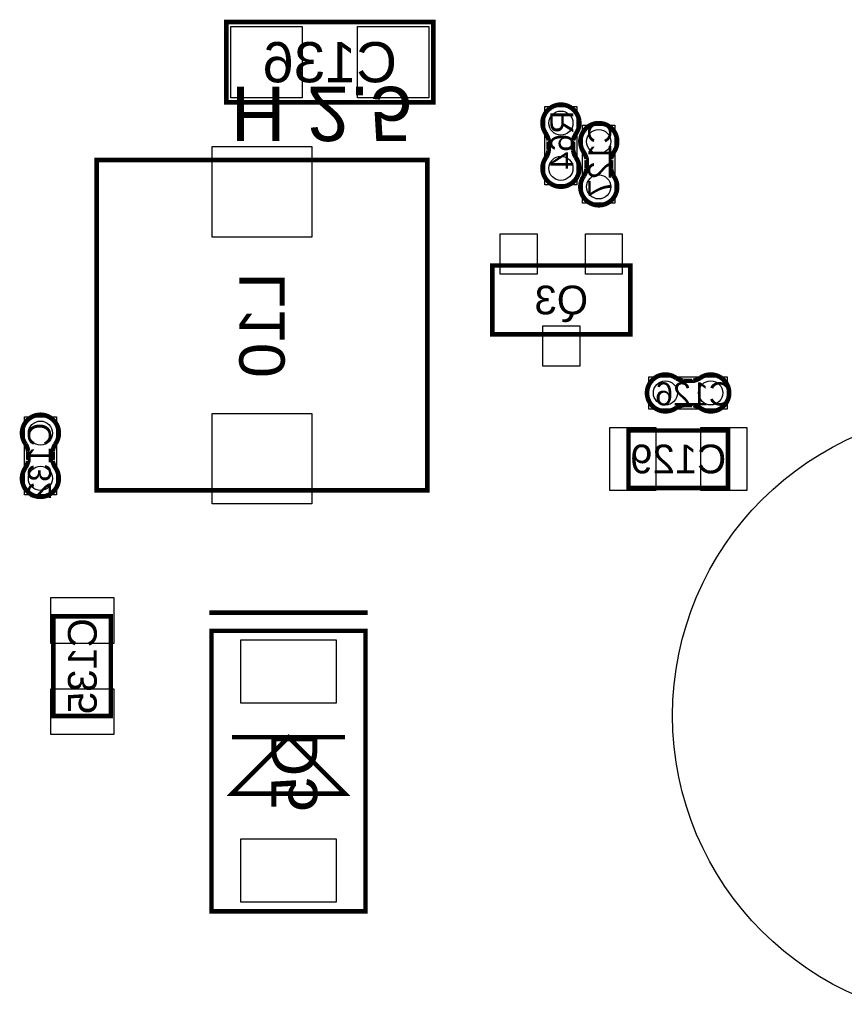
# Model space of a CAD drawing. Extents: x -1 to 140, y -97 to 0.
# Tile 3 of 8: x 28 to 47, y -54 to -32. Entities that reach past the tile are written whole.
import ezdxf
from ezdxf.enums import TextEntityAlignment as Align

# ---------------------------------------------------------------- set-up
doc = ezdxf.new("R2010")
doc.units = 0
doc.header["$MEASUREMENT"] = 0
for name, color, linetype in [('ASSEMBLY_OUTLINES_BTM', 191, 'CONTINUOUS'), ('ASSEMBLY_REF_DES_BTM', 191, 'CONTINUOUS'), ('PART_PADS_SMD_BTM', 181, 'CONTINUOUS')]:
    doc.layers.add(name, color=color, linetype=linetype)
doc.styles.add('ARIAL', font='arial.ttf')

msp = doc.modelspace()

# ---------------------------------------------------------------- linework, layer by layer
at = {"layer": 'ASSEMBLY_OUTLINES_BTM'}
for points, const_width in [([(32.957, -33.656), (32.957, -31.878), (37.529, -31.878), (37.529, -33.656)], 0.1016), ([(30.096, -42.23), (30.096, -34.93), (37.396, -34.93), (37.396, -42.23)], 0.1), ([(38.831, -38.784), (38.831, -37.26), (41.879, -37.26), (41.879, -38.784)], 0.1016), ([(41.838, -42.176), (41.838, -40.906), (44.038, -40.906), (44.038, -42.176)], 0.1), ([(29.138, -47.215), (29.138, -45.015), (30.408, -45.015), (30.408, -47.215)], 0.1), ([(32.631, -51.533), (32.631, -45.333), (36.031, -45.333), (36.031, -51.533)], 0.1), ([(34.331, -47.683), (35.581, -48.933), (33.081, -48.933)], 0.1)]:
    msp.add_lwpolyline(points, close=True, dxfattribs=dict(at, const_width=const_width))
at = {"layer": 'ASSEMBLY_OUTLINES_BTM', "const_width": 0.1016}
for points in [[(40.616256, -34.713346), (40.616256, -34.492874), (40.616764, -34.492366, -0.088782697), (40.685344, -34.33641), (40.684328, -34.33768, 1.875349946), (40.00945, -34.336918), (40.009196, -34.337172, -0.088801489), (40.077776, -34.493128), (40.078284, -34.493636), (40.078284, -34.714108), (40.076506, -34.71868, -0.081091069), (40.023674, -34.865238, 2.020315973), (40.670104, -34.865492), (40.670866, -34.86473, -0.081091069), (40.618034, -34.718172)], [(41.452256, -35.123346), (41.452256, -34.902874), (41.452764, -34.902366, -0.088782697), (41.521344, -34.74641), (41.520328, -34.74768, 1.875349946), (40.84545, -34.746918), (40.845196, -34.747172, -0.088801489), (40.913776, -34.903128), (40.914284, -34.903636), (40.914284, -35.124108), (40.912506, -35.12868, -0.081091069), (40.859674, -35.275238, 2.020315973), (41.506104, -35.275492), (41.506866, -35.27473, -0.081091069), (41.454034, -35.128172)], [(43.053654, -40.346256), (43.274126, -40.346256), (43.274634, -40.346764, -0.088782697), (43.43059, -40.415344), (43.42932, -40.414328, 1.875349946), (43.430082, -39.73945), (43.429828, -39.739196, -0.088801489), (43.273872, -39.807776), (43.273364, -39.808284), (43.052892, -39.808284), (43.04832, -39.806506, -0.081091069), (42.901762, -39.753674, 2.020315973), (42.901508, -40.400104), (42.90227, -40.400866, -0.081091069), (43.048828, -40.348034)], [(28.582744, -41.363654), (28.582744, -41.584126), (28.582236, -41.584634, -0.088782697), (28.513656, -41.74059), (28.514672, -41.73932, 1.875349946), (29.18955, -41.740082), (29.189804, -41.739828, -0.088801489), (29.121224, -41.583872), (29.120716, -41.583364), (29.120716, -41.362892), (29.122494, -41.35832, -0.081091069), (29.175326, -41.211762, 2.020315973), (28.528896, -41.211508), (28.528134, -41.21227, -0.081091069), (28.580966, -41.358828)]]:
    msp.add_lwpolyline(points, format="xyb", dxfattribs=at)
at = {"layer": 'ASSEMBLY_OUTLINES_BTM'}
for points in [[(39.9904, -35.4756), (39.9904, -33.7484), (40.7016, -33.7484), (40.7016, -35.4756)], [(40.8264, -35.8856), (40.8264, -34.1584), (41.5376, -34.1584), (41.5376, -35.8856)], [(42.2914, -40.4316), (42.2914, -39.7204), (44.0186, -39.7204), (44.0186, -40.4316)], [(28.4974, -42.3286), (28.4974, -40.6014), (29.2086, -40.6014), (29.2086, -42.3286)]]:
    msp.add_lwpolyline(points, close=True, dxfattribs=at)
for points in [[(40.00945, -34.336918), (40.009196, -34.337172)], [(40.077776, -34.493128), (40.078284, -34.493636)], [(40.616256, -34.492874), (40.616764, -34.492366)], [(40.078284, -34.714108), (40.076506, -34.71868)], [(40.618034, -34.718172), (40.616256, -34.713346)], [(40.84545, -34.746918), (40.845196, -34.747172)], [(40.670104, -34.865492), (40.670866, -34.86473)], [(40.913776, -34.903128), (40.914284, -34.903636)], [(41.452256, -34.902874), (41.452764, -34.902366)], [(40.914284, -35.124108), (40.912506, -35.12868)], [(41.454034, -35.128172), (41.452256, -35.123346)], [(41.506104, -35.275492), (41.506866, -35.27473)], [(43.052892, -39.808284), (43.04832, -39.806506)], [(43.273872, -39.807776), (43.273364, -39.808284)], [(43.430082, -39.73945), (43.429828, -39.739196)], [(42.901508, -40.400104), (42.90227, -40.400866)], [(43.048828, -40.348034), (43.053654, -40.346256)], [(43.274126, -40.346256), (43.274634, -40.346764)], [(28.528896, -41.211508), (28.528134, -41.21227)], [(28.580966, -41.358828), (28.582744, -41.363654)], [(29.120716, -41.362892), (29.122494, -41.35832)], [(28.582744, -41.584126), (28.582236, -41.584634)], [(29.121224, -41.583872), (29.120716, -41.583364)], [(29.18955, -41.740082), (29.189804, -41.739828)]]:
    msp.add_lwpolyline(points, dxfattribs=at)
at = {"layer": 'ASSEMBLY_OUTLINES_BTM', "const_width": 0.1}
for points in [[(36.081, -44.933), (32.581, -44.933)], [(35.581, -47.683), (33.081, -47.683)]]:
    msp.add_lwpolyline(points, dxfattribs=at)
at = {"layer": 'ASSEMBLY_OUTLINES_BTM'}
msp.add_circle((49.563305, -47.207161), 6.75, dxfattribs=at)
at = {"layer": 'PART_PADS_SMD_BTM'}
for points in [[(33.0586, -33.5544), (33.0586, -31.9796), (34.6334, -31.9796), (34.6334, -33.5544)], [(35.8526, -33.5544), (35.8526, -31.9796), (37.4274, -31.9796), (37.4274, -33.5544)], [(32.646, -36.63), (32.646, -34.63), (34.846, -34.63), (34.846, -36.63)], [(39.0088, -37.4505), (39.0088, -36.5615), (39.8216, -36.5615), (39.8216, -37.4505)], [(40.8884, -37.4505), (40.8884, -36.5615), (41.7012, -36.5615), (41.7012, -37.4505)], [(39.9486, -39.4825), (39.9486, -38.5935), (40.7614, -38.5935), (40.7614, -39.4825)], [(32.646, -42.53), (32.646, -40.53), (34.846, -40.53), (34.846, -42.53)], [(41.424, -42.2345), (41.424, -40.8375), (42.44, -40.8375), (42.44, -42.2345)], [(43.436, -42.2345), (43.436, -40.8375), (44.452, -40.8375), (44.452, -42.2345)], [(29.0795, -45.617), (29.0795, -44.601), (30.4765, -44.601), (30.4765, -45.617)], [(33.281, -46.933), (33.281, -45.533), (35.381, -45.533), (35.381, -46.933)], [(29.0795, -47.629), (29.0795, -46.613), (30.4765, -46.613), (30.4765, -47.629)], [(33.281, -51.333), (33.281, -49.933), (35.381, -49.933), (35.381, -51.333)]]:
    msp.add_lwpolyline(points, close=True, dxfattribs=at)
for centre in [(40.346, -34.112), (41.182, -34.522), (40.346, -35.112), (41.182, -35.522), (42.655, -40.076), (43.655, -40.076), (28.853, -40.965), (28.853, -41.965)]:
    msp.add_circle(centre, 0.2667, dxfattribs=at)

# ---------------------------------------------------------------- texts
at = {"layer": 'ASSEMBLY_OUTLINES_BTM', "style": 'ARIAL', "text_generation_flag": 2}
msp.add_text('H 2.5 ', height=1.2, rotation=180, dxfattribs=at).set_placement((37.529, -33.91), align=Align.MIDDLE_RIGHT)
at = {"layer": 'ASSEMBLY_REF_DES_BTM', "style": 'ARIAL', "text_generation_flag": 2}
for s, height, p in [('C136', 0.889, (35.243, -32.767)), ('Q3', 0.635, (40.355, -38.022)), ('C126', 0.508, (43.277504, -40.096828)), ('C129', 0.635, (42.938, -41.536))]:
    msp.add_text(s, height=height, dxfattribs=at).set_placement(p, align=Align.MIDDLE_CENTER)
for s, height, p in [('R64', 0.508, (40.366828, -34.489496)), ('C127', 0.508, (41.202828, -34.899496)), ('L10', 1, (33.746, -38.58)), ('C132', 0.508, (28.832172, -41.587504)), ('C135', 0.635, (29.778, -46.115)), ('D5', 1.016, (34.458, -48.433))]:
    msp.add_text(s, height=height, rotation=90, dxfattribs=at).set_placement(p, align=Align.MIDDLE_CENTER)

doc.saveas('drawing.dxf')
